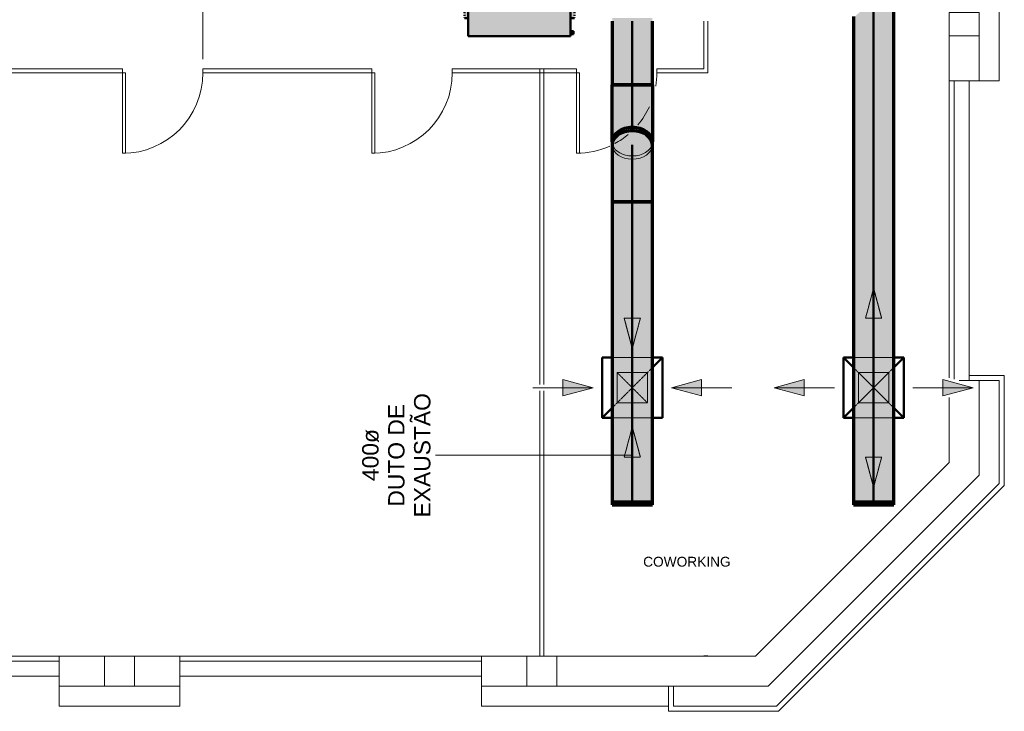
# Model space of a CAD drawing. Header units: millimetres. Extents: x -12292 to 200521, y -11014 to 10732.
# Tile 103 of 107: x 21622 to 31415, y -9762 to -2883. Entities that reach past the tile are written whole.
import ezdxf

# ---------------------------------------------------------------- set-up
doc = ezdxf.new("R2010")
doc.units = ezdxf.units.MM
doc.linetypes.add('Centro', pattern=[30, 12, -6, 6, -6])
doc.linetypes.add('Oculto 1_5', pattern=[2.2, 1.5, -0.7])
for name, color, linetype, lineweight in [('A-ANNO-DIMS', 211, 'Continuous', 9), ('A-ANNO-DIMS-65', 211, 'Continuous', 9), ('A-DETL', 90, 'Oculto 1_5', 18), ('A-DETL-GENF', 92, 'Continuous', 18), ('DIVISORIAS', 7, 'Continuous', 18), ('ESQ', 7, 'Continuous', 18), ('G-ANNO-TEXT', 231, 'Continuous', 18), ('M-EQPM', 50, 'Continuous', 50), ('M-HVAC-CDFF', 50, 'Continuous', 50), ('M-HVAC-DUCT', 70, 'Continuous', 70), ('M-HVAC-DUCT-CNTR', 70, 'Centro', 50), ('M-HVAC-DUCT-IDEN', 70, 'Continuous', 9), ('PAREDES', 7, 'Continuous', 18), ('PEM1-Layout Superior_dwg', 8, 'Continuous', 18), ('PILAR', 7, 'Continuous', 18)]:
    doc.layers.add(name, color=color, linetype=linetype, lineweight=lineweight)
doc.styles.add('Arial_1', font='arial.ttf', dxfattribs={"height": 162.5})
doc.styles.add('Arial_2', font='arial.ttf', dxfattribs={"height": 97.5})
doc.dimstyles.new('Diagonal_-_2_5_mm_Arial', dxfattribs={"dimscale": 304.8, "dimtxt": 165.792152, "dimasz": 0.639764, "dimexe": 0.511811, "dimexo": 0.319882, "dimgap": 0.373196, "dimtad": 1, "dimlfac": 0.001, "dimrnd": 0.01, "dimzin": 0, "dimdsep": 46, "dimtxsty": 'Arial_1', "dimblk1": 'OPEN30', "dimblk2": 'OPEN30', "dimsah": 1, "dimcen": 0.09, "dimdle": 0.511811, "dimazin": 0, "dimtfac": 1, "dimtdec": 4, "dimtix": 1, "dimtmove": 0, "dimatfit": 3, "dimfxl": 1, "dimtvp": 1, "dimtfill": 1, "dimtolj": 1, "dimtzin": 0, "dimarcsym": 2})

# ---------------------------------------------------------------- blocks, each defined once
blk = doc.blocks.new('M_Cotovelo redondo - 2 D-V11-RENOVAÇÃO DE AR PAVIMENTO SUPERIOR')
at = {"layer": 'M-HVAC-DUCT', "lineweight": 18}
for points in [[(27514.7, -4695), (27714.7, -4695), (27714.7, -3987.9), (27670.2, -3991.5), (27627.9, -4001.9), (27590, -4018.8), (27558.3, -4041.2), (27534.5, -4068), (27519.7, -4097.9), (27514.7, -4129.3), (27514.7, -4605.4)], [(27914.7, -4695), (27914.7, -4129.3), (27909.7, -4097.9), (27894.9, -4068), (27871.1, -4041.2), (27839.4, -4018.8), (27801.5, -4001.9), (27759.2, -3991.5), (27714.7, -3987.9), (27714.7, -4695), (27909.7, -4695)]]:
    blk.add_hatch(color=11, dxfattribs=at).paths.add_polyline_path(points)
at = {"layer": 'M-HVAC-DUCT', "color": 30}
for p, q in [((27514.7, -4695), (27714.7, -4695)), ((27714.7, -4695), (27914.7, -4695))]:
    blk.add_line(p, q, dxfattribs=at)
at = {"layer": 'M-HVAC-DUCT', "color": 30, "flags": 128}
for points in [[(27514.7, -4129.3), (27514.7, -4152.4), (27514.7, -4176.3), (27514.7, -4201.1), (27514.7, -4226.7), (27514.7, -4253), (27514.7, -4280), (27514.7, -4307.7), (27514.7, -4336), (27514.7, -4364.9), (27514.7, -4394.3), (27514.7, -4424.2), (27514.7, -4454.5), (27514.7, -4485.2), (27514.7, -4516.2), (27514.7, -4547.5), (27514.7, -4579.1), (27514.7, -4610.9), (27514.7, -4642.7), (27514.7, -4674.7), (27514.7, -4695)], [(27914.7, -4695), (27914.7, -4663), (27914.7, -4631.1), (27914.7, -4599.2), (27914.7, -4567.6), (27914.7, -4536.1), (27914.7, -4504.9), (27914.7, -4473.9), (27914.7, -4443.4), (27914.7, -4413.2), (27914.7, -4383.5), (27914.7, -4354.3), (27914.7, -4325.6), (27914.7, -4297.5), (27914.7, -4270.1), (27914.7, -4243.3), (27914.7, -4217.3), (27914.7, -4192), (27914.7, -4167.5), (27914.7, -4143.9), (27914.7, -4129.3)]]:
    blk.add_lwpolyline(points, dxfattribs=at)
at = {"layer": 'M-HVAC-DUCT', "color": 30}
for major_axis, start_param, end_param in [((-200, 0), 4.712389, 6.283185), ((200, 0), 0, 1.570796)]:
    blk.add_ellipse((27714.7, -4129.3), major_axis=major_axis, ratio=0.707107, start_param=start_param, end_param=end_param, dxfattribs=at)
blk = doc.blocks.new('M_Capa de extremidade redonda - Padrão-1007419-RENOVAÇÃO DE AR PAVIMENTO SUPERIOR')
at = {"layer": 'M-HVAC-DUCT', "lineweight": 18}
for points in [[(25, 124.7), (25, 200), (0, 200), (0, 0), (25, 0), (25, 86.8)], [(25, -195), (25, 0), (0, 0), (0, -200), (25, -200)]]:
    blk.add_hatch(color=11, dxfattribs=at).paths.add_polyline_path(points)
at = {"layer": 'M-HVAC-DUCT', "color": 30}
for p, q in [((25, 200), (0, 200)), ((0, 200), (0, 0)), ((25, 0), (25, 200)), ((0, 0), (0, -200)), ((25, -200), (25, 0)), ((0, -200), (25, -200))]:
    blk.add_line(p, q, dxfattribs=at)
blk = doc.blocks.new('M_Capa de extremidade redonda - Padrão-V17-RENOVAÇÃO DE AR PAVIMENTO SUPERIOR')
at = {"layer": 'M-HVAC-DUCT', "linetype": 'Oculto 1_5', "lineweight": 18}
for points in [[(25, 0), (25, 200), (0, 200), (0, 0)], [(25, -44.5), (25, 0), (0, 0), (0, -200), (25, -200), (25, -54.1)]]:
    blk.add_hatch(color=8, dxfattribs=at).paths.add_polyline_path(points)
at = {"layer": 'M-HVAC-DUCT', "color": 160}
for p, q in [((25, 200), (0, 200)), ((0, 200), (0, 0)), ((25, 0), (25, 200)), ((0, 0), (0, -200)), ((25, -200), (25, 0)), ((0, -200), (25, -200))]:
    blk.add_line(p, q, dxfattribs=at)
blk = doc.blocks.new('PEM1-Layout Superior_dwg-964791-RENOVAÇÃO DE AR PAVIMENTO SUPERIOR')
at = {"layer": 'DIVISORIAS'}
for p, q in [((58299.7, 53558.5), (58299.7, 53045.8)), ((52449.7, 53085.8), (50163.8, 53085.8)), ((56629.7, 53084.8), (56629.7, 49947)), ((56669.7, 53084.8), (56669.7, 49947)), ((50153.1, 53045.8), (52449.7, 53045.8)), ((56629.7, 49882), (56629.7, 47245.7)), ((56669.7, 49882), (56669.7, 47245.7)), ((58299.7, 47246.6), (58259.7, 47246.6))]:
    blk.add_line(p, q, dxfattribs=at)
at = {"layer": 'DIVISORIAS', "flags": 128}
for points in [[(58299.7, 53045.8), (57793.7, 53045.8), (57793.7, 53085.8), (58259.7, 53085.8), (58259.7, 53558.5)], [(52409.7, 53085.8), (52479.7, 53085.8), (52479.7, 53045.8), (52409.7, 53045.8)], [(54929.7, 53085.8), (53279.7, 53085.8), (53279.7, 53045.8), (54929.7, 53045.8)], [(54889.7, 53085.8), (54959.7, 53085.8), (54959.7, 53045.8), (54889.7, 53045.8)]]:
    blk.add_lwpolyline(points, dxfattribs=at)
for points in [[(57024.7, 53045.8), (57024.7, 52245.8), (56994.7, 52245.8), (56994.7, 53085.8), (55759.7, 53085.8), (55759.7, 53045.8)], [(52479.7, 53045.8), (52509.7, 53045.8), (52509.7, 52245.8), (52479.7, 52245.8)], [(54959.7, 53045.8), (54989.7, 53045.8), (54989.7, 52245.8), (54959.7, 52245.8)]]:
    blk.add_lwpolyline(points, close=True, dxfattribs=at)
at = {"layer": 'ESQ'}
for p, q in [((60699.7, 50012.4), (60699.7, 52965.7)), ((60749.7, 49999.1), (60749.7, 52965.7)), ((48849.7, 47245.7), (51849.7, 47245.7)), ((53049.7, 47245.7), (56049.7, 47245.7)), ((48849.7, 47195.7), (51849.7, 47195.7)), ((53049.7, 47195.7), (56049.7, 47195.7))]:
    blk.add_line(p, q, dxfattribs=at)
for centre, start, end in [((52479.7, 53045.8), 270, 0), ((54959.7, 53045.8), 270, 0), ((56994.7, 53045.8), 350.43592, 0), ((56994.7, 53045.8), 319.697, 335.00806), ((56994.7, 53045.8), 298.44368, 310.03544), ((56994.7, 53045.8), 270, 294.37799)]:
    blk.add_arc(centre, 800, start, end, dxfattribs=at)
at = {"layer": 'PAREDES'}
for p, q in [((60899.7, 49985.7), (60899.7, 52965.7)), ((48849.7, 47045.7), (51849.7, 47045.7)), ((53049.7, 47045.7), (56049.7, 47045.7))]:
    blk.add_line(p, q, dxfattribs=at)
at = {"layer": 'PAREDES', "flags": 128}
for points in [[(60999.7, 52965.7), (61199.7, 52965.7), (61199.7, 54175.7), (60999.7, 54175.7)], [(60999.7, 53415.7), (60999.7, 52965.7), (60699.7, 52965.7), (60699.7, 53415.7)], [(56799.7, 46945.7), (58899.7, 46945.7), (60999.7, 49045.7), (60999.7, 49985.7), (60799.7, 49985.7)], [(60899.7, 50035.7), (61249.7, 50035.7), (61249.7, 48942.1), (59003.3, 46695.7), (57909.7, 46695.7), (57909.7, 46945.7)], [(60999.7, 49985.7), (61199.7, 49985.7), (61199.7, 48962.8), (58982.6, 46745.7), (57959.7, 46745.7), (57959.7, 46945.7)], [(60699.7, 49816.5), (60699.7, 49169.9), (58775.4, 47245.7), (56799.7, 47245.7)], [(52299.7, 46945.7), (51849.7, 46945.7), (51849.7, 47245.7), (52299.7, 47245.7)], [(52599.7, 47245.7), (53049.7, 47245.7), (53049.7, 46945.7), (52599.7, 46945.7)], [(56499.7, 46945.7), (56049.7, 46945.7), (56049.7, 47245.7), (56499.7, 47245.7)], [(53049.7, 46945.7), (53049.7, 46745.7), (51849.7, 46745.7), (51849.7, 46945.7)], [(57909.7, 46745.7), (56049.7, 46745.7), (56049.7, 46945.7)]]:
    blk.add_lwpolyline(points, dxfattribs=at)
at = {"layer": 'PILAR', "flags": 128}
for points in [[(60699.7, 53645.7), (60999.7, 53645.7), (60999.7, 53415.7), (60699.7, 53415.7)], [(52599.7, 46945.7), (52599.7, 47245.7), (52299.7, 47245.7), (52299.7, 46945.7)], [(56799.7, 47245.7), (56499.7, 47245.7), (56499.7, 46945.7), (56799.7, 46945.7)]]:
    blk.add_lwpolyline(points, close=True, dxfattribs=at)
blk = doc.blocks.new('FH - FH 400-V27-RENOVAÇÃO DE AR PAVIMENTO SUPERIOR')
at = {"layer": 'M-EQPM', "linetype": 'Oculto 1_5', "lineweight": 18}
for points in [[(-380, -509), (380, -509), (380, 509), (-380, 509), (-380, -198.8)], [(-200, 509), (200, 509), (200, 547), (-200, 547)], [(-360, -514), (-330, -514), (-330, -509), (-360, -509)], [(-360, -539), (-330, -539), (-330, -514), (-360, -514)], [(-200, -547), (200, -547), (200, -509), (-200, -509)], [(330, -514), (360, -514), (360, -509), (330, -509)], [(330, -514), (330, -539), (360, -539), (360, -514)]]:
    blk.add_hatch(color=10, dxfattribs=at).paths.add_polyline_path(points)
at = {"layer": 'A-DETL', "color": 170}
for p, q in [((-194.2, 547), (-195.7, 547)), ((-195.7, -547), (-194.2, -547))]:
    blk.add_line(p, q, dxfattribs=at)
at = {"layer": 'M-EQPM', "color": 5}
for p, q in [((-380, -509), (-380, 509)), ((380, 509), (-380, 509)), ((-200, 547), (-200, 509)), ((-190.4, 547), (-194.2, 547)), ((-169.5, 547), (-178.6, 547)), ((-139.5, 547), (-152.9, 547)), ((-102, 547), (-119, 547)), ((-59, 547), (-78.5, 547)), ((-13, 547), (-33.7, 547)), ((33.7, 547), (13, 547)), ((78.5, 547), (59, 547)), ((119, 547), (102, 547)), ((152.9, 547), (139.5, 547)), ((178.6, 547), (169.5, 547)), ((194.2, 547), (190.4, 547)), ((200, 509), (200, 547)), ((380, 509), (380, -509)), ((-380, -509), (380, -509)), ((-360, -514), (-360, -509)), ((-360, -539), (-360, -514)), ((-360, -514), (-330, -514)), ((-360, -539), (-330, -539)), ((-330, -509), (-330, -514)), ((-330, -514), (-330, -539)), ((-200, -509), (-200, -547)), ((-194.2, -547), (-190.4, -547)), ((-178.6, -547), (-169.5, -547)), ((-152.9, -547), (-139.5, -547)), ((-119, -547), (-102, -547)), ((-78.5, -547), (-59, -547)), ((-33.7, -547), (-13, -547)), ((13, -547), (33.7, -547)), ((59, -547), (78.5, -547)), ((102, -547), (119, -547)), ((139.5, -547), (152.9, -547)), ((169.5, -547), (178.6, -547)), ((190.4, -547), (194.2, -547)), ((200, -547), (200, -509)), ((330, -514), (330, -509)), ((330, -539), (330, -514)), ((330, -514), (360, -514)), ((330, -539), (360, -539)), ((360, -509), (360, -514)), ((360, -514), (360, -539))]:
    blk.add_line(p, q, dxfattribs=at)
blk = doc.blocks.new('M_Difusor de fornecimento - 600 x 600 Face 300 x 300 Conexão-V31-RENOVAÇÃO DE AR PAVIMENTO SUPERIOR')
at = {"layer": 'A-DETL-GENF', "linetype": 'Oculto 1_5'}
for points in [[(-690, 80.4), (-990, 0), (-690, -80.4)], [(690, 80.4), (690, -80.4), (990, 0), (966, 6.4)]]:
    blk.add_hatch(color=170, dxfattribs=at).paths.add_polyline_path(points)
at = {"layer": 'A-DETL', "color": 170}
for p, q in [((0, 989.8), (-80.4, 690)), ((0, 989.8), (-80.4, 690)), ((0, 989.8), (80.4, 690)), ((80.4, 690), (0, 989.8)), ((-80.4, 690), (80.4, 690)), ((-80.4, 690), (80.4, 690)), ((-200, 300), (200, 300)), ((-200, 200), (200, -200)), ((-200, -200), (200, 200)), ((200, -300), (-200, -300)), ((80.4, -690), (-80.4, -690)), ((0, -989.8), (-80.4, -690)), ((-80.4, -690), (0, -989.8)), ((80.4, -690), (-80.4, -690)), ((0, -989.8), (80.4, -690)), ((0, -989.8), (80.4, -690))]:
    blk.add_line(p, q, dxfattribs=at)
at = {"layer": 'A-DETL-GENF', "color": 170}
for p, q in [((-990, 0), (-690, 80.4)), ((-690, 80.4), (-990, 0)), ((-990, 0), (-690, -80.4)), ((-390, 0), (-990, 0)), ((-990, 0), (-690, -80.4)), ((-690, -80.4), (-690, 80.4)), ((-690, -80.4), (-690, 80.4)), ((390, 0), (990, 0)), ((690, 80.4), (690, -80.4)), ((990, 0), (690, 80.4)), ((990, 0), (690, 80.4)), ((690, 80.4), (690, -80.4)), ((990, 0), (690, -80.4)), ((690, -80.4), (990, 0))]:
    blk.add_line(p, q, dxfattribs=at)
at = {"layer": 'M-HVAC-CDFF', "color": 5}
for p, q in [((-300, 300), (-200, 200)), ((-300, 300), (-300, -300)), ((-300, 300), (-200, 300)), ((200, 300), (300, 300)), ((200, 200), (300, 300)), ((300, 300), (300, -300)), ((-300, -300), (-200, -200)), ((200, -200), (300, -300)), ((-200, -300), (-300, -300)), ((300, -300), (200, -300))]:
    blk.add_line(p, q, dxfattribs=at)
blk = doc.blocks.new('M_Cotovelo redondo - 2 D-V10-RENOVAÇÃO DE AR PAVIMENTO SUPERIOR')
at = {"layer": 'M-HVAC-DUCT', "lineweight": 18}
for points in [[(27514.7, -4097), (27519.7, -4065.5), (27534.5, -4035.6), (27558.3, -4008.8), (27590, -3986.4), (27627.9, -3969.5), (27670.2, -3959.1), (27714.7, -3955.5), (27714.7, -3531.3), (27514.7, -3531.3), (27514.7, -4068)], [(27914.7, -4097), (27914.7, -3531.3), (27714.7, -3531.3), (27714.7, -3955.5), (27763.7, -3960.2), (27801.5, -3969.5), (27841.5, -3987.9), (27871.1, -4008.8), (27894.9, -4035.6), (27910.1, -4068)]]:
    blk.add_hatch(color=11, dxfattribs=at).paths.add_polyline_path(points)
at = {"layer": 'A-DETL', "color": 20, "linetype": 'Continuous'}
for major_axis, start_param, end_param in [((200, 0), 3.143162, 3.256207), ((200, 0), 6.168571, 6.281615), ((200, 0), 3.257807, 3.365992), ((200, 0), 3.365992, 4.712389), ((-200, 0), 1.570796, 3.025378)]:
    blk.add_ellipse((27714.7, -4097), major_axis=major_axis, ratio=0.707107, start_param=start_param, end_param=end_param, dxfattribs=at)
at = {"layer": 'M-HVAC-DUCT', "color": 30}
for p, q in [((27714.7, -3531.3), (27514.7, -3531.3)), ((27914.7, -3531.3), (27714.7, -3531.3))]:
    blk.add_line(p, q, dxfattribs=at)
at = {"layer": 'M-HVAC-DUCT', "color": 30, "flags": 128}
for points in [[(27514.7, -4097), (27514.7, -4073.9), (27514.7, -4049.9), (27514.7, -4025.2), (27514.7, -3999.6), (27514.7, -3973.3), (27514.7, -3946.3), (27514.7, -3918.6), (27514.7, -3890.3), (27514.7, -3861.4), (27514.7, -3832), (27514.7, -3802.1), (27514.7, -3771.8), (27514.7, -3741.1), (27514.7, -3710.1), (27514.7, -3678.7), (27514.7, -3647.2), (27514.7, -3615.4), (27514.7, -3583.6), (27514.7, -3551.6), (27514.7, -3531.3)], [(27914.7, -3531.3), (27914.7, -3563.3), (27914.7, -3595.2), (27914.7, -3627), (27914.7, -3658.7), (27914.7, -3690.2), (27914.7, -3721.4), (27914.7, -3752.4), (27914.7, -3782.9), (27914.7, -3813.1), (27914.7, -3842.8), (27914.7, -3872), (27914.7, -3900.7), (27914.7, -3928.8), (27914.7, -3956.2), (27914.7, -3983), (27914.7, -4009), (27914.7, -4034.3), (27914.7, -4058.8), (27914.7, -4082.4), (27914.7, -4097)]]:
    blk.add_lwpolyline(points, dxfattribs=at)
at = {"layer": 'M-HVAC-DUCT', "color": 30}
for start_param, end_param in [(1.570796, 3.141593), (0, 1.570796)]:
    blk.add_ellipse((27714.7, -4097), major_axis=(200, 0), ratio=0.707107, start_param=start_param, end_param=end_param, dxfattribs=at)
blk = doc.blocks.new('M_Difusor de retorno - 600 x 600 Face 300 x 300 Conexão-V29-RENOVAÇÃO DE AR PAVIMENTO SUPERIOR')
at = {"layer": 'A-DETL-GENF', "linetype": 'Oculto 1_5'}
for points in [[(-390, 0), (-690, 80.4), (-690, -80.4), (-523.6, -35.8)], [(690, 80.4), (390, 0), (690, -80.4)]]:
    blk.add_hatch(color=170, dxfattribs=at).paths.add_polyline_path(points)
at = {"layer": 'A-DETL', "color": 170}
for p, q in [((80.4, 690), (-80.4, 690)), ((0, 390.2), (-80.4, 690)), ((-80.4, 690), (0, 390.2)), ((80.4, 690), (-80.4, 690)), ((0, 390.2), (80.4, 690)), ((0, 390.2), (80.4, 690)), ((-200, 300), (200, 300)), ((-200, -200), (200, 200)), ((200, -300), (-200, -300)), ((0, -390.2), (-80.4, -690)), ((0, -390.2), (-80.4, -690)), ((0, -390.2), (80.4, -690)), ((80.4, -690), (0, -390.2)), ((-80.4, -690), (80.4, -690)), ((-80.4, -690), (80.4, -690))]:
    blk.add_line(p, q, dxfattribs=at)
at = {"layer": 'A-DETL-GENF', "color": 170}
for p, q in [((-990, 0), (-390, 0)), ((-690, 80.4), (-690, -80.4)), ((-390, 0), (-690, 80.4)), ((-390, 0), (-690, 80.4)), ((-690, 80.4), (-690, -80.4)), ((-390, 0), (-690, -80.4)), ((-690, -80.4), (-390, 0)), ((390, 0), (690, 80.4)), ((690, 80.4), (390, 0)), ((390, 0), (690, -80.4)), ((990, 0), (390, 0)), ((390, 0), (690, -80.4)), ((690, -80.4), (690, 80.4)), ((690, -80.4), (690, 80.4))]:
    blk.add_line(p, q, dxfattribs=at)
at = {"layer": 'M-HVAC-CDFF', "color": 5}
for p, q in [((-300, 300), (-300, -300)), ((-300, 300), (-200, 300)), ((200, 300), (300, 300)), ((200, 200), (300, 300)), ((300, 300), (300, -300)), ((-300, -300), (-200, -200)), ((-200, -300), (-300, -300)), ((300, -300), (200, -300))]:
    blk.add_line(p, q, dxfattribs=at)
blk = doc.blocks.new('DIMBLOCK5-RENOVAÇÃO DE AR PAVIMENTO SUPERIOR')
at = {"layer": 'A-ANNO-DIMS-65'}
for p, q in [((24132.2, -2214.2), (24132.2, -1836.9)), ((23444.7, -2214.2), (23444.7, -2058.2)), ((23288.7, -2214.2), (24288.2, -2214.2)), ((23444.7, -2214.2), (23444.7, -3274.4)), ((24132.2, -2214.2), (24132.2, -2370.2))]:
    blk.add_line(p, q, dxfattribs=at)
at = {"layer": 'A-ANNO-DIMS-65', "lineweight": 35}
for p, q in [((23444.7, -2214.2), (23639.7, -2161.9)), ((23444.7, -2214.2), (23639.7, -2266.4)), ((24132.2, -2214.2), (23937.2, -2161.9)), ((24132.2, -2214.2), (23937.2, -2266.4))]:
    blk.add_line(p, q, dxfattribs=at)
at = {"layer": 'A-ANNO-DIMS-65', "color": 0, "insert": (23442.8, -1889.4), "char_height": 162.5, "width": 829.471, "attachment_point": 1, "line_spacing_factor": 0.941778, "style": 'Arial_1', "bg_fill": 3, "box_fill_scale": 1.25, "bg_fill_color": 256, "bg_fill_true_color": 13158600, "bg_fill_transparency": 0}
blk.add_mtext('0.69 m', dxfattribs=at)
blk = doc.blocks.new('_Open30')
at = {"color": 0, "linetype": 'ByBlock', "lineweight": -2}
for p, q in [((-1, 0.268), (0, 0)), ((0, 0), (-1, -0.268)), ((0, 0), (-1, 0))]:
    blk.add_line(p, q, dxfattribs=at)

msp = doc.modelspace()

# ---------------------------------------------------------------- hatches: boundary and pattern name
at = {"layer": 'M-HVAC-DUCT'}
for color, points in [(3, [(30027.93, -7683.301), (30114.706, -7683.301), (30114.706, 7816.699), (29914.706, 7816.699), (29914.706, -2466.746), (29917.189, -2467.971), (29920.041, -2472.08), (29926.493, -2477.225), (29935.584, -2487.624), (29943.183, -2493.887), (29968.89, -2519.65), (29978.249, -2528.594), (29990.264, -2542.303), (30005.523, -2555.421), (30019.71, -2569.997), (30028.945, -2580.985), (30033.682, -2584.303), (30052.282, -2600.717), (30066.436, -2617.177), (30070.202, -2622.242), (30071.558, -2623.598), (30082.58, -2629.707), (30084.706, -2631.852), (30099.952, -2645.146), (30108.61, -2656.45), (30108.61, -2677.042), (30098.297, -2690.508), (30077.667, -2706.925), (30070.202, -2711.25), (30068.887, -2712.566), (30062.344, -2721.589), (30047.189, -2737.481), (30024.572, -2757.414), (30017.634, -2765.628), (30002.002, -2781.134), (29987.677, -2794.14), (29976.402, -2806.671), (29952.342, -2830.156), (29941.847, -2840.716), (29933.146, -2848.769), (29924.326, -2858.008), (29919.442, -2862.215), (29915.908, -2866.161), (29914.706, -2866.746), (29914.706, -7683.301), (29990.008, -7683.301)]), (3, [(30159.211, -7683.301), (30314.706, -7683.301), (30314.706, 7816.699), (30114.706, 7816.699), (30114.706, -7683.301)]), (11, [(27514.706, -4129.331), (27519.721, -4097.862), (27534.513, -4067.971), (27558.34, -4041.157), (27590.008, -4018.764), (27627.93, -4001.915), (27670.202, -3991.456), (27714.706, -3987.91), (27714.706, -3955.539), (27670.202, -3959.085), (27627.93, -3969.544), (27590.008, -3986.393), (27558.34, -4008.786), (27534.513, -4035.6), (27519.63, -4066.06), (27514.706, -4097.862)]), (11, [(27914.706, -4129.331), (27914.706, -4096.961), (27909.692, -4065.491), (27894.9, -4035.6), (27871.073, -4008.786), (27839.404, -3986.393), (27801.483, -3969.544), (27759.211, -3959.085), (27714.706, -3955.539), (27714.706, -3987.91), (27759.211, -3991.456), (27801.483, -4001.915), (27839.404, -4018.764), (27871.073, -4041.157), (27894.9, -4067.971), (27909.692, -4097.862), (27912.187, -4113.522)]), (11, [(27714.706, -7683.301), (27714.706, -4695.017), (27514.706, -4695.017), (27514.706, -7683.301), (27670.202, -7683.301)]), (11, [(27714.706, -7683.301), (27914.706, -7683.301), (27914.706, -4695.017), (27714.706, -4695.017), (27714.706, -7022.801)])]:
    msp.add_hatch(color=color, dxfattribs=at).paths.add_polyline_path(points)
h = msp.add_hatch(color=11, dxfattribs=at)
h.paths.add_polyline_path([(27714.706, -3531.275), (27714.706, -2866.746), (27514.706, -2866.746), (27514.706, -3531.275), (27682.535, -3531.275)])
h.paths.add_polyline_path([(27714.706, -2466.746), (27714.706, -1495.017), (27514.706, -1495.017), (27514.706, -2466.746), (27693.468, -2466.746)])
h = msp.add_hatch(color=11, dxfattribs=at)
h.paths.add_polyline_path([(27747.876, -3531.275), (27914.706, -3531.275), (27914.706, -2866.746), (27714.706, -2866.746), (27714.706, -3531.275)])
h.paths.add_polyline_path([(27737.973, -2466.746), (27914.706, -2466.746), (27914.706, -1495.017), (27714.706, -1495.017), (27714.706, -2466.746)])

# ---------------------------------------------------------------- linework, layer by layer
at = {"layer": 'A-DETL', "color": 170}
for p, q in [((27564.706, -6693.271), (27564.706, -6393.271)), ((27564.706, -6393.271), (27864.706, -6393.271)), ((27864.706, -6393.271), (27564.706, -6693.271)), ((27864.706, -6693.271), (27564.706, -6393.271)), ((27864.706, -6393.271), (27864.706, -6693.271)), ((27864.706, -6693.271), (27564.706, -6693.271))]:
    msp.add_line(p, q, dxfattribs=at)
at = {"layer": 'A-DETL', "color": 80, "linetype": 'Continuous'}
for p, q in [((29964.706, -6693.271), (29964.706, -6393.271)), ((29964.706, -6393.271), (30264.706, -6393.271)), ((30264.706, -6393.271), (29964.706, -6693.271)), ((30264.706, -6693.271), (29964.706, -6393.271)), ((30264.706, -6393.271), (30264.706, -6693.271)), ((30264.706, -6693.271), (29964.706, -6693.271))]:
    msp.add_line(p, q, dxfattribs=at)
at = {"layer": 'A-DETL', "color": 20, "linetype": 'Continuous'}
for start_param, end_param in [(3.14332958, 4.71238898), (4.71238898, 6.28145634)]:
    msp.add_ellipse((27714.706, -4129.331), major_axis=(200, 0), ratio=0.70710678, start_param=start_param, end_param=end_param, dxfattribs=at)
at = {"layer": 'M-HVAC-DUCT', "color": 3}
for p, q in [((30314.706, -7683.301), (30314.706, 7816.699)), ((29914.706, -2852.364), (29914.706, -7683.301)), ((29914.706, -7683.301), (30314.706, -7683.301))]:
    msp.add_line(p, q, dxfattribs=at)
at = {"layer": 'M-HVAC-DUCT', "color": 30}
for p, q in [((27514.706, -2899.246), (27514.706, -3531.275)), ((27914.706, -3531.275), (27914.706, -2899.246)), ((27514.706, -3531.275), (27914.706, -3531.275)), ((27514.706, -4096.961), (27514.706, -4129.331)), ((27914.706, -4129.331), (27914.706, -4096.961)), ((27514.706, -4695.017), (27514.706, -7683.301)), ((27914.706, -4695.017), (27514.706, -4695.017)), ((27914.706, -7683.301), (27914.706, -4695.017)), ((27514.706, -7683.301), (27914.706, -7683.301))]:
    msp.add_line(p, q, dxfattribs=at)
for centre, major_axis, start_param, end_param in [((27714.706, -4096.961), (200, 0), 1.57079633, 3.14159265), ((27714.706, -4129.331), (-200, 0), 4.71238898, 6.28318531), ((27714.706, -4096.961), (200, 0), 0, 1.57079633), ((27714.706, -4129.331), (-200, 0), 3.14159265, 4.71238898)]:
    msp.add_ellipse(centre, major_axis=major_axis, ratio=0.70710678, start_param=start_param, end_param=end_param, dxfattribs=at)
at = {"layer": 'M-HVAC-DUCT-CNTR', "color": 90, "linetype": 'Continuous'}
msp.add_line((30114.706, 7816.699), (30114.706, -7683.301), dxfattribs=at)
at = {"layer": 'M-HVAC-DUCT-CNTR', "color": 40, "linetype": 'Continuous'}
for p, q in [((27714.706, -2899.246), (27714.706, -3531.275)), ((27714.706, -3531.275), (27714.706, -3955.582)), ((27714.706, -4695.017), (27714.706, -4129.331)), ((27714.706, -4695.017), (27714.706, -7683.301)), ((27714.706, -7683.301), (27714.706, -7708.301))]:
    msp.add_line(p, q, dxfattribs=at)
at = {"layer": 'M-HVAC-DUCT-CNTR', "color": 5}
msp.add_line((30114.706, -7683.301), (30114.706, -7708.301), dxfattribs=at)
at = {"layer": 'M-HVAC-DUCT-IDEN'}
msp.add_line((27714.706, -7214.393), (25758.686, -7214.393), dxfattribs=at)

# ---------------------------------------------------------------- block references
at = {"layer": 'A-DETL', "color": 170}
for name, p, rotation in [('FH - FH 400-V27-RENOVAÇÃO DE AR PAVIMENTO SUPERIOR', (26591.368, -2666.746), 89.9999999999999), ('M_Difusor de fornecimento - 600 x 600 Face 300 x 300 Conexão-V31-RENOVAÇÃO DE AR PAVIMENTO SUPERIOR', (30114.706, -6543.271), 180), ('M_Difusor de retorno - 600 x 600 Face 300 x 300 Conexão-V29-RENOVAÇÃO DE AR PAVIMENTO SUPERIOR', (27714.706, -6543.271), 180)]:
    msp.add_blockref(name, p, dxfattribs=dict(at, rotation=rotation))
at = {"layer": 'A-DETL', "color": 20, "linetype": 'Continuous'}
msp.add_blockref('M_Cotovelo redondo - 2 D-V10-RENOVAÇÃO DE AR PAVIMENTO SUPERIOR', (0, 0), dxfattribs=at)
at = {"layer": 'M-HVAC-DUCT', "color": 30}
msp.add_blockref('M_Cotovelo redondo - 2 D-V11-RENOVAÇÃO DE AR PAVIMENTO SUPERIOR', (0, 0), dxfattribs=at)
at = {"layer": 'M-HVAC-DUCT', "color": 30, "rotation": 270}
msp.add_blockref('M_Capa de extremidade redonda - Padrão-1007419-RENOVAÇÃO DE AR PAVIMENTO SUPERIOR', (27714.706, -7683.301), dxfattribs=at)
at = {"layer": 'M-HVAC-DUCT', "color": 160, "rotation": 270}
msp.add_blockref('M_Capa de extremidade redonda - Padrão-V17-RENOVAÇÃO DE AR PAVIMENTO SUPERIOR', (30114.706, -7683.301), dxfattribs=at)
at = {"layer": 'PEM1-Layout Superior_dwg', "color": 7}
msp.add_blockref('PEM1-Layout Superior_dwg-964791-RENOVAÇÃO DE AR PAVIMENTO SUPERIOR', (-29835.039, -56457.756), dxfattribs=at)

# ---------------------------------------------------------------- texts
at = {"layer": 'G-ANNO-TEXT', "color": 1, "lineweight": 9, "insert": (27822.857, -8225.427), "char_height": 97.5, "width": 1073.45956, "attachment_point": 1, "style": 'Arial_2'}
msp.add_mtext('COWORKING', dxfattribs=at)

# ---------------------------------------------------------------- next in the draw order: texts
at = {"layer": 'M-HVAC-DUCT-IDEN', "char_height": 162.5, "attachment_point": 1, "rotation": 90, "style": 'Arial_1', "bg_fill": 3, "box_fill_scale": 1.25, "bg_fill_color": 256, "bg_fill_true_color": 13158600, "bg_fill_transparency": 0}
for s, insert, width in [('DUTO DE', (25286.38, -7726.031), 1240.21056), ('400ø', (25028.411, -7472.362), 620.10528)]:
    msp.add_mtext(s, dxfattribs=dict(at, insert=insert, width=width))

# ---------------------------------------------------------------- next in the draw order: dimensions: what is measured, and where the dimension line sits
at = {"layer": 'A-ANNO-DIMS'}
dim = msp.add_linear_dim(base=(24132.208, -2214.159), p1=(23444.672, -3371.937), p2=(24132.208, -1739.389), dimstyle='Diagonal_-_2_5_mm_Arial', override={"dimpost": '<> m', "dimfxl": 1771.417361}, dxfattribs=at)
dim.commit()
dim.dimension.update_dxf_attribs({"geometry": 'DIMBLOCK5-RENOVAÇÃO DE AR PAVIMENTO SUPERIOR', "text_midpoint": (23788.44, -2017.441)})

# ---------------------------------------------------------------- next in the draw order: texts
at = {"layer": 'M-HVAC-DUCT-IDEN', "insert": (25544.349, -7833.518), "char_height": 162.5, "width": 1495.54803, "attachment_point": 1, "rotation": 90, "style": 'Arial_1', "bg_fill": 3, "box_fill_scale": 1.25, "bg_fill_color": 256, "bg_fill_true_color": 13158600, "bg_fill_transparency": 0}
msp.add_mtext('EXAUSTÃO', dxfattribs=at)

doc.saveas('drawing.dxf')
